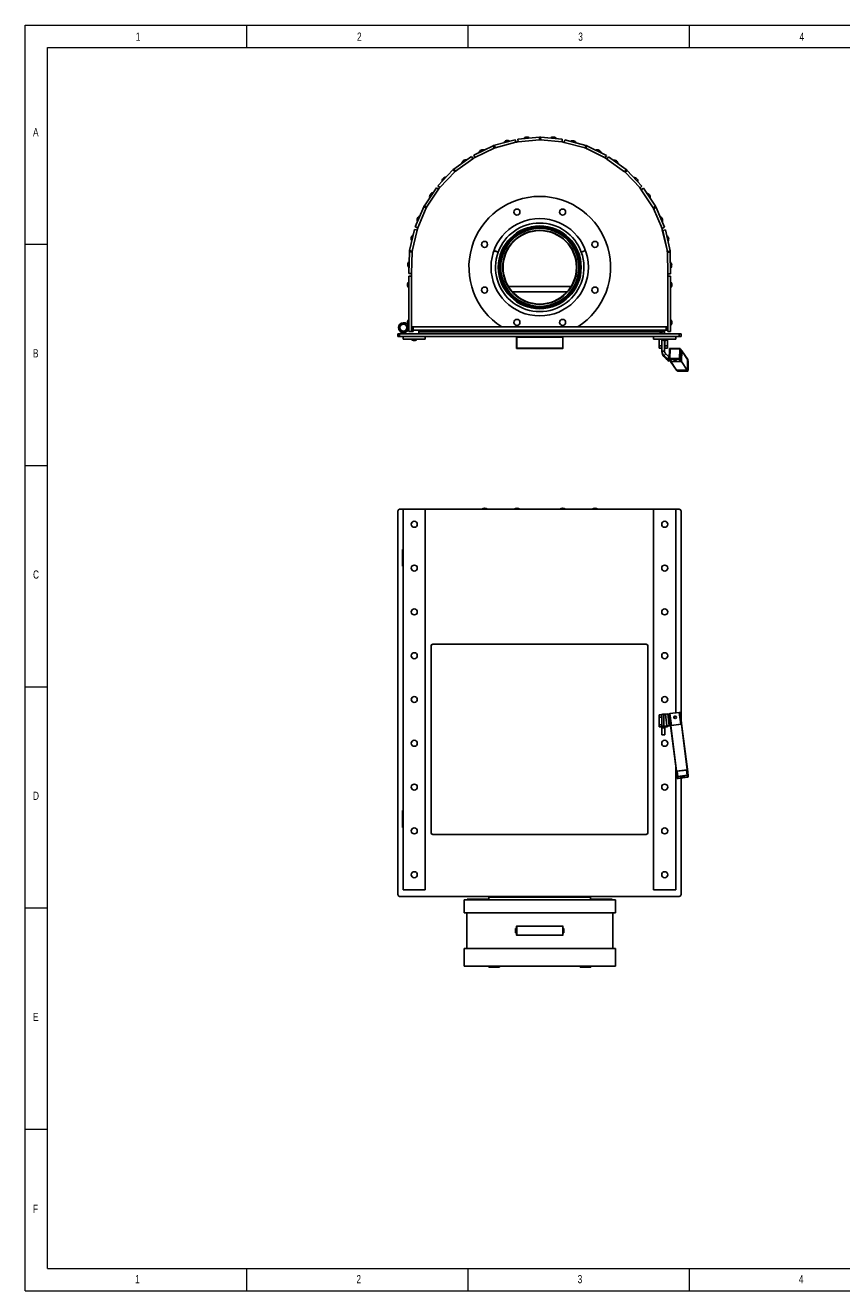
# Model space of a CAD drawing. Header units: millimetres. Extents: x 170 to 4050, y 55 to 2915.
# Tile 1 of 2: x 170 to 2015, y 55 to 2915. Entities that reach past the tile are written whole.
import ezdxf

# ---------------------------------------------------------------- set-up
doc = ezdxf.new("R2010")
doc.units = ezdxf.units.MM
doc.header["$LTSCALE"] = 10
doc.styles.add('SLDTEXTSTYLE0', font='TXT', dxfattribs={"width": 0.75})

msp = doc.modelspace()

# ---------------------------------------------------------------- linework, layer by layer
at = {"color": 7, "linetype": 'Continuous', "lineweight": 0}
for p, q in [((170, 55), (170, 2915)), ((170, 2915), (4050, 2915)), ((670, 2915), (670, 2865)), ((670, 2915), (670, 2865)), ((1170, 2915), (1170, 2865)), ((1670, 2915), (1670, 2865)), ((220, 2865), (4000, 2865)), ((220, 105), (220, 2865)), ((170, 2420), (220, 2420)), ((170, 1920), (220, 1920)), ((170, 1420), (220, 1420)), ((170, 920), (220, 920)), ((170, 420), (220, 420)), ((220, 105), (4000, 105)), ((670, 105), (670, 55)), ((1170, 105), (1170, 55)), ((1670, 105), (1670, 55)), ((170, 55), (4050, 55))]:
    msp.add_line(p, q, dxfattribs=at)
for p, q in [((1283.2, 2657.3), (1331.8, 2662.2)), ((1332.4, 2656.3), (1331.8, 2662.2)), ((1334.7, 2662.3), (1334.2, 2656.3)), ((1334.7, 2662.3), (1383.4, 2657.8)), ((1183.3, 2621.6), (1227.3, 2642.9)), ((1185.9, 2616.2), (1229.9, 2637.6)), ((1229.9, 2637.6), (1227.3, 2642.9)), ((1230, 2644), (1277.3, 2656.5)), ((1230, 2644), (1231.5, 2638.2)), ((1231.5, 2638.2), (1278.8, 2650.7)), ((1277.3, 2656.5), (1278.8, 2650.7)), ((1279.8, 2651), (1278.8, 2650.7)), ((1283.8, 2651.4), (1283.2, 2657.3)), ((1283.8, 2651.4), (1332.4, 2656.3)), ((1334.2, 2656.3), (1382.9, 2651.8)), ((1383.4, 2657.8), (1382.9, 2651.8)), ((1387.7, 2650.4), (1385.5, 2651)), ((1387.6, 2650.3), (1389.2, 2656.1)), ((1387.6, 2650.3), (1434.9, 2637.7)), ((1389.2, 2656.1), (1436.5, 2643.5)), ((1434.9, 2637.7), (1436.5, 2643.5)), ((1439.2, 2642.5), (1436.5, 2637.1)), ((1436.5, 2637.1), (1480.5, 2615.8)), ((1439.2, 2642.5), (1483.2, 2621.1)), ((1138.4, 2589.9), (1178.2, 2618.4)), ((1141.9, 2585), (1181.7, 2613.5)), ((1178.2, 2618.4), (1181.7, 2613.5)), ((1182.5, 2614), (1181.7, 2613.5)), ((1185.9, 2616.2), (1183.3, 2621.6)), ((1483.2, 2621.1), (1480.5, 2615.8)), ((1484.5, 2612.8), (1482.8, 2614)), ((1484.5, 2612.7), (1488, 2617.6)), ((1484.5, 2612.7), (1524.3, 2584.2)), ((1488, 2617.6), (1527.8, 2589.1)), ((1102.6, 2552.5), (1136.2, 2588)), ((1106.9, 2548.4), (1140.6, 2583.9)), ((1140.6, 2583.9), (1136.2, 2588)), ((1138.4, 2589.9), (1141.9, 2585)), ((1524.3, 2584.2), (1527.8, 2589.1)), ((1530, 2587.2), (1525.6, 2583.1)), ((1525.6, 2583.1), (1559.2, 2547.6)), ((1530, 2587.2), (1563.6, 2551.7)), ((1071.8, 2507.1), (1099, 2547.7)), ((1099, 2547.7), (1104, 2544.4)), ((1106.9, 2548.4), (1102.6, 2552.5)), ((1563.6, 2551.7), (1559.2, 2547.6)), ((1561.9, 2543.4), (1566.9, 2546.7)), ((1566.9, 2546.7), (1594.1, 2506)), ((1076.7, 2503.7), (1104, 2544.4)), ((1104.5, 2545.1), (1104, 2544.4)), ((1562, 2543.4), (1560.8, 2545.1)), ((1561.9, 2543.4), (1589.1, 2502.7)), ((1051.4, 2459.4), (1070.4, 2504.5)), ((1057, 2457.1), (1075.9, 2502.2)), ((1075.9, 2502.2), (1070.4, 2504.5)), ((1071.8, 2507.1), (1076.7, 2503.7)), ((1076.2, 2502.6), (1076.1, 2502.6)), ((1076.5, 2503.3), (1076.6, 2503.3)), ((1589.1, 2502.7), (1594.1, 2506)), ((1595.5, 2503.5), (1589.9, 2501.2)), ((1589.9, 2501.2), (1608.9, 2456.1)), ((1595.5, 2503.5), (1614.4, 2458.4)), ((1038.6, 2406), (1049.7, 2453.7)), ((1044.4, 2404.7), (1055.6, 2452.3)), ((1049.7, 2453.7), (1055.6, 2452.3)), ((1057, 2457.1), (1051.4, 2459.4)), ((1055.8, 2453.1), (1055.6, 2452.3)), ((1614.4, 2458.4), (1608.9, 2456.1)), ((1620.4, 2406.5), (1609.5, 2453.1)), ((1610.9, 2451.5), (1616.8, 2452.8)), ((1610.9, 2451.5), (1621.2, 2403.7)), ((1616.8, 2452.8), (1627, 2404.9)), ((1036.4, 2354.3), (1038.2, 2403.2)), ((1044.2, 2402.9), (1038.2, 2403.2)), ((1038.6, 2406), (1044.4, 2404.7)), ((1042.4, 2354.1), (1044.2, 2402.9)), ((1044.2, 2403.4), (1044.2, 2403.4)), ((1044.3, 2404.2), (1044.4, 2404.2)), ((1229.2, 2405.6), (1238.6, 2402.2)), ((1238.7, 2402.5), (1229.3, 2405.9)), ((1229.6, 2405.5), (1229.7, 2405.8)), ((1231.4, 2404.8), (1231.5, 2405.1)), ((1233.5, 2404.1), (1233.6, 2404.4)), ((1233.9, 2403.9), (1234, 2404.2)), ((1234.9, 2403.6), (1235, 2403.8)), ((1237.6, 2402.6), (1237.7, 2402.9)), ((1238.7, 2402.5), (1238.7, 2402.5)), ((1436, 2405.9), (1426.5, 2402.5)), ((1426.5, 2402.5), (1426.5, 2402.5)), ((1426.6, 2402.2), (1436.1, 2405.7)), ((1427.6, 2402.9), (1427.7, 2402.6)), ((1430.3, 2403.9), (1430.4, 2403.6)), ((1431.1, 2404.2), (1431.2, 2403.9)), ((1431.7, 2404.4), (1431.8, 2404.1)), ((1433.7, 2405.1), (1433.8, 2404.8)), ((1435.6, 2405.8), (1435.7, 2405.5)), ((1621.2, 2403.7), (1627, 2404.9)), ((1627.4, 2402.1), (1621.4, 2402)), ((1621.4, 2402), (1622.3, 2353)), ((1627.4, 2402.1), (1628.3, 2353.2)), ((1042.4, 2354.1), (1036.4, 2354.3)), ((1036.4, 2223.3), (1036.4, 2348.3)), ((1036.4, 2348.3), (1042.4, 2348.3)), ((1042.8, 2365.6), (1042.4, 2353.4)), ((1042.4, 2353.4), (1042.4, 2348.3)), ((1042.4, 2223.3), (1042.4, 2348.3)), ((1628.3, 2353.2), (1622.3, 2353)), ((1622.3, 2348.3), (1622.3, 2352.8)), ((1622.3, 2348.3), (1622.3, 2223.3)), ((1628.3, 2348.3), (1622.3, 2348.3)), ((1628.3, 2348.3), (1628.3, 2223.3)), ((1403.5, 2324.7), (1261.8, 2324.7)), ((1270.7, 2312.8), (1394.6, 2312.8)), ((1270.9, 2312.5), (1394.3, 2312.5)), ((1024.8, 2242.8), (1025.2, 2242.8)), ((1042.4, 2233.5), (1046.6, 2233.5)), ((1046.4, 2223.3), (1046.4, 2233.5)), ((1046.8, 2233.3), (1618.4, 2233.3)), ((1046.8, 2226.3), (1046.8, 2233.3)), ((1246.6, 2233.4), (1418.6, 2233.4)), ((1618.4, 2233.3), (1618.4, 2226.8)), ((1618.7, 2233.5), (1622.3, 2233.5)), ((1012, 2217.5), (1012, 2211.5)), ((1012, 2217.5), (1016, 2217.5)), ((1012, 2211.5), (1016, 2211.5)), ((1016, 2217.5), (1016, 2211.5)), ((1016, 2217.5), (1648, 2217.5)), ((1016, 2211.5), (1648, 2211.5)), ((1024, 2211.5), (1074, 2211.5)), ((1024, 2211.5), (1024, 2205.5)), ((1024, 2205.5), (1074, 2205.5)), ((1036.4, 2223.3), (1042.4, 2223.3)), ((1042.4, 2223.3), (1046.4, 2223.3)), ((1046.8, 2226.3), (1618.3, 2226.3)), ((1059.5, 2222.5), (1059.5, 2225)), ((1604.5, 2225), (1059.5, 2225)), ((1059.5, 2222.5), (1604.5, 2222.5)), ((1059.5, 2222.5), (1059.5, 2217.5)), ((1074, 2211.5), (1074, 2205.5)), ((1280.1, 2225.3), (1280.1, 2225)), ((1280.1, 2211.5), (1280.1, 2210.5)), ((1280.1, 2210.5), (1385.1, 2210.5)), ((1280.1, 2185), (1280.1, 2210.5)), ((1384.6, 2210), (1280.6, 2210)), ((1280.6, 2210), (1280.6, 2185)), ((1384.6, 2185), (1384.6, 2210)), ((1385.1, 2225), (1385.1, 2225.3)), ((1385.1, 2210.5), (1385.1, 2211.5)), ((1385.1, 2210.5), (1385.1, 2185)), ((1590, 2205.5), (1590, 2211.5)), ((1640, 2211.5), (1590, 2211.5)), ((1640, 2205.5), (1590, 2205.5)), ((1602.5, 2190.5), (1602.5, 2205.5)), ((1604.5, 2225), (1604.5, 2222.5)), ((1604.5, 2217.5), (1604.5, 2222.5)), ((1608.5, 2221.5), (1604.5, 2221.5)), ((1608.5, 2217.5), (1608.5, 2221.5)), ((1608.5, 2190.5), (1608.5, 2205.2)), ((1608.8, 2226.3), (1608.8, 2224.8)), ((1614.8, 2224.8), (1608.8, 2224.8)), ((1608.8, 2224.8), (1608.8, 2222.1)), ((1614.8, 2222.1), (1608.8, 2222.1)), ((1608.8, 2222.1), (1608.8, 2217.5)), ((1608.8, 2204.9), (1608.8, 2178.6)), ((1614.8, 2226.3), (1614.8, 2224.8)), ((1614.8, 2224.8), (1614.8, 2222.1)), ((1614.8, 2222.1), (1614.8, 2217.5)), ((1614.8, 2202.5), (1614.8, 2178.6)), ((1615, 2190.5), (1615, 2202.5)), ((1618.3, 2226.3), (1618.3, 2226.8)), ((1618.3, 2226.3), (1622.3, 2226.3)), ((1618.4, 2229.3), (1622.3, 2229.3)), ((1621, 2190.5), (1621, 2204.7)), ((1628.3, 2223.3), (1622.3, 2223.3)), ((1640, 2205.5), (1640, 2211.5)), ((1648, 2217.5), (1648, 2211.5)), ((1648, 2217.5), (1652, 2217.5)), ((1648, 2211.5), (1652, 2211.5)), ((1652, 2217.5), (1652, 2211.5)), ((1280.6, 2185), (1280.1, 2185)), ((1280.6, 2185), (1384.6, 2185)), ((1280.6, 2184.5), (1280.6, 2185)), ((1384.6, 2184.5), (1280.6, 2184.5)), ((1385.1, 2185), (1384.6, 2185)), ((1384.6, 2185), (1384.6, 2184.5)), ((1602.5, 2190.5), (1608.5, 2190.5)), ((1602.5, 2185.5), (1602.5, 2190.5)), ((1602.5, 2185.5), (1608.5, 2185.5)), ((1608.7, 2200.5), (1608.5, 2200.3)), ((1608.5, 2190.7), (1608.7, 2190.5)), ((1608.5, 2185.5), (1608.5, 2190.5)), ((1608.8, 2200.5), (1608.7, 2200.5)), ((1608.7, 2200.5), (1608.7, 2190.5)), ((1608.7, 2190.5), (1608.8, 2190.5)), ((1608.8, 2178.6), (1608.8, 2176.8)), ((1614.8, 2178.6), (1608.8, 2178.6)), ((1615, 2200.5), (1614.8, 2200.5)), ((1614.8, 2190.5), (1615, 2190.5)), ((1615, 2190.5), (1621, 2190.5)), ((1615, 2185.5), (1615, 2190.5)), ((1615, 2185.5), (1621, 2185.5)), ((1621, 2185.5), (1621, 2190.5)), ((1625.6, 2183), (1625, 2162.2)), ((1626.9, 2183), (1626.2, 2162.1)), ((1627.1, 2181.9), (1626.5, 2163.3)), ((1626.9, 2183), (1627.2, 2182.5)), ((1648.6, 2184.7), (1627.5, 2184.9)), ((1648.6, 2183.5), (1627.5, 2183.6)), ((1627.5, 2183.6), (1627.8, 2183.2)), ((1647.5, 2183.3), (1628.6, 2183.4)), ((1648.3, 2163.1), (1648.9, 2181.8)), ((1648.6, 2183.5), (1649.2, 2182.6)), ((1648.6, 2162), (1649.2, 2182.9)), ((1649.1, 2182), (1648.7, 2182.6)), ((1648.9, 2182.3), (1648.9, 2182.3)), ((1649.1, 2181.4), (1648.9, 2181.8)), ((1649.8, 2162), (1650.4, 2182.9)), ((1653.5, 2178.8), (1650.1, 2183.9)), ((1650.4, 2182.9), (1653.8, 2177.8)), ((1653.4, 2179.6), (1653, 2179.6)), ((1653.1, 2155.5), (1653.8, 2179.1)), ((1653.2, 2156.9), (1653.8, 2177.8)), ((1666.8, 2159.6), (1653.8, 2179.4)), ((1666.9, 2159.4), (1653.8, 2179.1)), ((1617.4, 2172.2), (1613.2, 2168)), ((1616.5, 2164.7), (1613.2, 2168)), ((1613.2, 2166.2), (1613.2, 2168)), ((1613.2, 2166.2), (1619.9, 2159.5)), ((1616.5, 2164.7), (1619.9, 2159.5)), ((1625.1, 2164.6), (1617.4, 2172.2)), ((1621.7, 2161.2), (1625.1, 2164.6)), ((1625.1, 2156.1), (1621.7, 2161.2)), ((1625.1, 2156.1), (1627.2, 2158.2)), ((1625.3, 2161.1), (1628.7, 2156)), ((1626.2, 2162.1), (1626.6, 2161.6)), ((1626.8, 2162.4), (1627.2, 2161.8)), ((1626.8, 2161.5), (1647.9, 2161.4)), ((1626.8, 2160.3), (1647.9, 2160.2)), ((1626.8, 2160.3), (1630.2, 2155.2)), ((1627.1, 2161.9), (1627.1, 2161.5)), ((1628, 2161.8), (1646.8, 2161.7)), ((1628, 2161.8), (1628.1, 2161.5)), ((1628.4, 2156.5), (1628.3, 2155.7)), ((1628.4, 2155.4), (1641.4, 2135.7)), ((1628.8, 2155.2), (1652.6, 2155)), ((1628.8, 2155.2), (1641.8, 2135.4)), ((1630.2, 2155.2), (1651.3, 2155.1)), ((1647, 2161.4), (1646.8, 2161.7)), ((1647.9, 2160.2), (1651.3, 2155.1)), ((1648.3, 2163.1), (1648.6, 2162.8)), ((1649.8, 2162), (1653.2, 2156.9)), ((1665.6, 2135.3), (1652.6, 2155)), ((1653.1, 2155.5), (1666.1, 2135.8)), ((1666.9, 2159.4), (1666.1, 2135.8)), ((1666.2, 2137.4), (1666.8, 2157.8)), ((1667.9, 2156.7), (1666.8, 2158.4)), ((1666.8, 2157.8), (1668.3, 2155.5)), ((1667.7, 2135.2), (1668.3, 2155.5)), ((1665.6, 2135.3), (1641.8, 2135.4)), ((1642.3, 2135.4), (1643.2, 2134.1)), ((1643.4, 2135.4), (1664, 2135.3)), ((1643.4, 2135.4), (1644.9, 2133.2)), ((1644.9, 2133.2), (1665.5, 2133.1)), ((1664, 2135.3), (1665.5, 2133.1)), ((1666.2, 2137.4), (1667.7, 2135.2)), ((1012, 950.2), (1012, 1817.2)), ((1016, 1821.2), (1024, 1821.2)), ((1024, 961.2), (1024, 1821.2)), ((1024, 1821.2), (1074, 1821.2)), ((1074, 1821.2), (1590, 1821.2)), ((1074, 1821.2), (1074, 961.2)), ((1640, 1821.2), (1590, 1821.2)), ((1590, 1821.2), (1590, 961.2)), ((1640, 1821.2), (1648, 1821.2)), ((1640, 1361), (1640, 1821.2)), ((1652, 1817.2), (1652, 1345.6)), ((1022.4, 1692.2), (1022.4, 1730.2)), ((1022.4, 1730.2), (1024, 1730.2)), ((1023.9, 1726.1), (1023.9, 1726.1)), ((1023.9, 1726.1), (1023.9, 1696.8)), ((1023.9, 1726.1), (1024, 1726.1)), ((1024, 1692.2), (1022.4, 1692.2)), ((1023.9, 1696.8), (1023.9, 1696.8)), ((1024, 1696.8), (1023.9, 1696.8)), ((1091, 1516.2), (1573, 1516.2)), ((1087, 1090.2), (1087, 1512.2)), ((1577, 1512.2), (1577, 1090.2)), ((1602.5, 1356.2), (1608.5, 1356.2)), ((1602.5, 1351.2), (1602.5, 1356.2)), ((1602.5, 1351.2), (1608.5, 1351.2)), ((1602.5, 1334.2), (1602.5, 1351.2)), ((1608.8, 1357.2), (1608.5, 1357.2)), ((1608.5, 1357.2), (1608.5, 1356.2)), ((1608.5, 1351.2), (1608.5, 1356.2)), ((1608.7, 1351.2), (1608.5, 1351)), ((1608.5, 1334.2), (1608.5, 1351.2)), ((1608.8, 1351.2), (1608.7, 1351.2)), ((1608.7, 1351.2), (1608.7, 1341.2)), ((1608.8, 1357.4), (1608.8, 1330.4)), ((1616.5, 1358.3), (1613.2, 1358)), ((1613.2, 1331.1), (1613.2, 1358)), ((1616.5, 1358.3), (1619.9, 1331.5)), ((1625.1, 1331.8), (1621.7, 1358.5)), ((1621.7, 1358.5), (1625.1, 1358.3)), ((1625, 1358.7), (1628.3, 1332.2)), ((1626.8, 1359.3), (1647.9, 1362)), ((1626.8, 1359.3), (1630.2, 1332.5)), ((1647.9, 1362), (1651.3, 1335.2)), ((1649.8, 1361.9), (1653.2, 1335.1)), ((1649.8, 1361.9), (1650.4, 1358)), ((1650.4, 1358), (1653.8, 1331.2)), ((1602.5, 1334.2), (1608.5, 1334.2)), ((1602.5, 1329.2), (1602.5, 1334.2)), ((1602.5, 1329.2), (1608.5, 1329.2)), ((1608.5, 1341.4), (1608.7, 1341.2)), ((1608.5, 1334.2), (1608.8, 1334.2)), ((1608.5, 1329.2), (1608.5, 1334.2)), ((1608.5, 1329.2), (1608.5, 1311.2)), ((1608.7, 1341.2), (1608.8, 1341.2)), ((1614.8, 1330.4), (1608.8, 1330.4)), ((1608.8, 1330.4), (1608.8, 1326.8)), ((1608.8, 1326.8), (1614.8, 1326.8)), ((1614.8, 1326.8), (1608.8, 1326.8)), ((1608.8, 1326.8), (1608.8, 1326.8)), ((1613.2, 1331.1), (1619.9, 1331.5)), ((1617.4, 1330.8), (1613.2, 1331.1)), ((1614.8, 1330.4), (1614.8, 1326.8)), ((1614.8, 1326.8), (1614.8, 1326.8)), ((1615, 1329.2), (1615, 1330.5)), ((1615, 1311.2), (1615, 1329.2)), ((1615, 1329.2), (1621, 1329.2)), ((1617.4, 1330.8), (1628.4, 1331.5)), ((1621, 1329.2), (1621, 1331.1)), ((1621, 1330.2), (1621.2, 1330.2)), ((1621.2, 1330.2), (1621.2, 1331.1)), ((1625.1, 1331.8), (1628.4, 1331.5)), ((1641.3, 1228.8), (1628.3, 1332.2)), ((1628.8, 1332.3), (1652.6, 1335.3)), ((1628.8, 1332.3), (1641.8, 1229)), ((1630.2, 1332.5), (1651.3, 1335.2)), ((1665.6, 1232), (1652.6, 1335.3)), ((1653.1, 1335.3), (1666.1, 1232)), ((1653.1, 1335.3), (1653.8, 1330.9)), ((1653.2, 1335.1), (1653.8, 1331.2)), ((1666.9, 1227.6), (1653.8, 1330.9)), ((1608.5, 1311.2), (1615, 1311.2)), ((1640, 961.2), (1640, 1239.7)), ((1665.6, 1232), (1641.8, 1229)), ((1643.4, 1229.2), (1664, 1231.8)), ((1664, 1231.8), (1665.5, 1220.1)), ((1666.9, 1227.6), (1666.1, 1232)), ((1666.2, 1231.7), (1667.7, 1220)), ((1666.2, 1231.7), (1666.8, 1227.9)), ((1641.3, 1228.8), (1641.4, 1228.5)), ((1641.4, 1228.5), (1642.9, 1216.8)), ((1643.5, 1213), (1642.9, 1216.8)), ((1643.4, 1229.2), (1644.9, 1217.5)), ((1645, 1213.2), (1644.4, 1217)), ((1644.5, 1217.1), (1645, 1213.2)), ((1644.6, 1217.2), (1644.6, 1217)), ((1645.2, 1213.3), (1644.6, 1217)), ((1644.9, 1217.5), (1665.5, 1220.1)), ((1645, 1217.2), (1665.5, 1219.8)), ((1645.3, 1217.2), (1665.2, 1219.8)), ((1645.3, 1217.3), (1645.3, 1217.2)), ((1666.2, 1215.8), (1645.6, 1213.2)), ((1666.2, 1215.5), (1645.6, 1212.9)), ((1645.6, 1213.2), (1645.6, 1213.2)), ((1665.9, 1215.8), (1645.9, 1213.3)), ((1652, 1213.7), (1652, 950.2)), ((1665.2, 1219.8), (1665.2, 1219.8)), ((1665.9, 1219.9), (1665.9, 1219.7)), ((1665.9, 1219.7), (1666.5, 1216)), ((1666, 1219.9), (1666.2, 1218.9)), ((1666.2, 1219.8), (1666.8, 1216)), ((1666.2, 1218.9), (1666.5, 1216)), ((1666.2, 1215.9), (1666.2, 1215.8)), ((1666.8, 1227.9), (1668.3, 1216.2)), ((1667.7, 1220), (1668.3, 1216.2)), ((1022.4, 1102.2), (1022.4, 1140.2)), ((1022.4, 1140.2), (1024, 1140.2)), ((1023.9, 1136.1), (1023.9, 1136.1)), ((1023.9, 1136.1), (1023.9, 1106.8)), ((1023.9, 1136.1), (1024, 1136.1)), ((1024, 1102.2), (1022.4, 1102.2)), ((1023.9, 1106.8), (1023.9, 1106.8)), ((1024, 1106.8), (1023.9, 1106.8)), ((1573, 1086.2), (1091, 1086.2)), ((1648, 946.2), (1016, 946.2)), ((1074, 961.2), (1024, 961.2)), ((1217.6, 944.7), (1217.6, 938.7)), ((1447.6, 944.7), (1217.6, 944.7)), ((1257.6, 946.2), (1257.6, 944.7)), ((1407.6, 944.7), (1407.6, 946.2)), ((1447.6, 938.7), (1447.6, 944.7)), ((1590, 961.2), (1640, 961.2)), ((1161.6, 938.7), (1161.6, 908.7)), ((1503.6, 938.7), (1161.6, 938.7)), ((1168.9, 940.2), (1168.9, 938.7)), ((1174.3, 940.2), (1168.9, 940.2)), ((1174.3, 938.7), (1174.3, 940.2)), ((1212.2, 940.2), (1174.3, 940.2)), ((1212.2, 938.7), (1212.2, 940.2)), ((1217.6, 940.2), (1212.2, 940.2)), ((1453, 940.2), (1447.6, 940.2)), ((1453, 938.7), (1453, 940.2)), ((1490.9, 940.2), (1453, 940.2)), ((1490.9, 938.7), (1490.9, 940.2)), ((1496.4, 940.2), (1490.9, 940.2)), ((1496.4, 938.7), (1496.4, 940.2)), ((1503.6, 908.7), (1503.6, 938.7)), ((1503.6, 908.7), (1161.6, 908.7)), ((1167.6, 908.7), (1167.6, 828.7)), ((1497.6, 828.7), (1497.6, 908.7)), ((1278.1, 873.7), (1278.1, 863.7)), ((1280.1, 873.7), (1278.1, 873.7)), ((1278.1, 863.7), (1280.1, 863.7)), ((1279, 873.7), (1279, 863.7)), ((1280.1, 858.7), (1280.1, 878.7)), ((1280.6, 878.7), (1280.1, 878.7)), ((1280.6, 858.7), (1280.1, 858.7)), ((1280.6, 878.7), (1280.6, 879.2)), ((1280.6, 879.2), (1384.6, 879.2)), ((1384.6, 878.7), (1280.6, 878.7)), ((1280.6, 878.7), (1280.6, 858.7)), ((1280.6, 858.7), (1384.6, 858.7)), ((1280.6, 858.2), (1280.6, 858.7)), ((1384.6, 858.2), (1280.6, 858.2)), ((1384.6, 879.2), (1384.6, 878.7)), ((1384.6, 858.7), (1384.6, 878.7)), ((1385.1, 878.7), (1384.6, 878.7)), ((1384.6, 858.7), (1384.6, 858.2)), ((1385.1, 858.7), (1384.6, 858.7)), ((1385.1, 878.7), (1385.1, 858.7)), ((1387.1, 873.7), (1385.1, 873.7)), ((1385.1, 863.7), (1387.1, 863.7)), ((1386.1, 863.7), (1386.1, 873.7)), ((1387.1, 863.7), (1387.1, 873.7)), ((1161.6, 828.7), (1161.6, 788.7)), ((1503.6, 828.7), (1161.6, 828.7)), ((1503.6, 788.7), (1503.6, 828.7)), ((1503.6, 788.7), (1161.6, 788.7)), ((1217.4, 788.7), (1217.4, 786.5)), ((1217.4, 786.5), (1241.4, 786.5)), ((1241.4, 786.5), (1241.4, 788.7)), ((1423.9, 788.7), (1423.9, 786.5)), ((1423.9, 786.5), (1447.9, 786.5)), ((1447.9, 786.5), (1447.9, 788.7))]:
    msp.add_line(p, q)
at = {"flags": 128}
for points in [[(1036.4, 2235.8), (1034.2, 2237.7), (1031.7, 2240)], [(1036.4, 2236.5), (1035.1, 2237.7), (1032.5, 2240)], [(1016.2, 2224.5), (1018.7, 2221.6), (1020.3, 2219.8), (1021.9, 2218), (1022.4, 2217.5)], [(1026.4, 2217.5), (1026.4, 2217.5), (1028, 2219.2), (1030.2, 2221.8), (1032.6, 2224.5)], [(1032.5, 2223.6), (1034.5, 2225.3), (1036.4, 2227)], [(1033, 2224.7), (1033.7, 2225.3), (1035.7, 2227.1), (1036.4, 2227.8)], [(1281.1, 2225), (1279, 2225.6), (1277.2, 2226.3)], [(1280.6, 2210), (1280.5, 2210.1), (1280.4, 2210.2), (1280.4, 2210.3), (1280.3, 2210.3), (1280.2, 2210.4), (1280.2, 2210.4), (1280.1, 2210.5), (1280.1, 2210.5)], [(1307.3, 2225), (1302.3, 2225.8), (1300, 2226.3)], [(1307.3, 2225), (1306.1, 2225.2), (1300, 2226.3)], [(1365.2, 2226.3), (1362.9, 2225.8), (1358, 2225)], [(1365.2, 2226.3), (1359.2, 2225.2), (1358, 2225)], [(1388.1, 2226.3), (1386.2, 2225.6), (1384.2, 2225)], [(1385.1, 2210.5), (1385.1, 2210.5), (1385.1, 2210.4), (1385, 2210.4), (1385, 2210.3), (1384.9, 2210.3), (1384.8, 2210.2), (1384.7, 2210.1), (1384.6, 2210)], [(1635.6, 2158.4), (1635.6, 2158.6), (1636.1, 2158.7), (1636.8, 2158.9), (1637.7, 2158.9), (1638.7, 2158.9), (1639.7, 2158.8), (1640.6, 2158.7), (1641.2, 2158.5), (1641.5, 2158.4), (1641.5, 2158.2), (1641.1, 2158), (1640.4, 2157.9), (1639.4, 2157.8), (1638.4, 2157.8), (1637.4, 2157.9), (1636.5, 2158), (1635.9, 2158.2), (1635.6, 2158.4)], [(1651.4, 2173.5), (1651.3, 2173.5), (1651.2, 2173.2), (1651.1, 2172.5), (1651, 2171.6), (1651, 2170.6), (1651, 2169.6), (1651, 2168.7), (1651.1, 2168), (1651.2, 2167.6), (1651.4, 2167.6), (1651.5, 2168), (1651.6, 2168.6), (1651.7, 2169.5), (1651.7, 2170.5), (1651.7, 2171.6), (1651.6, 2172.5), (1651.5, 2173.2), (1651.4, 2173.5)], [(1651.4, 1349.6), (1651.3, 1350.7), (1651.2, 1351.6), (1651.1, 1352.4), (1651, 1353), (1651, 1353.1), (1651, 1353), (1651, 1352.5), (1651.1, 1351.7), (1651.2, 1350.7), (1651.4, 1349.7), (1651.5, 1348.7), (1651.6, 1347.9), (1651.7, 1347.4), (1651.7, 1347.2), (1651.7, 1347.4), (1651.6, 1347.9), (1651.5, 1348.7), (1651.4, 1349.6)], [(1655.7, 1215.6), (1657, 1215.8), (1658.2, 1216.1), (1659.2, 1216.4), (1659.9, 1216.7), (1660.2, 1217), (1660.2, 1217.2), (1659.8, 1217.4), (1659, 1217.5), (1658, 1217.6), (1656.8, 1217.5), (1655.4, 1217.4), (1654.1, 1217.2), (1652.9, 1216.9), (1652, 1216.6), (1651.3, 1216.3), (1650.9, 1216), (1651, 1215.8), (1651.4, 1215.6), (1652.1, 1215.5), (1653.2, 1215.5), (1654.4, 1215.5), (1655.7, 1215.6)], [(1666.8, 1227.6), (1666.8, 1227.6), (1666.9, 1227.6)]]:
    msp.add_lwpolyline(points, dxfattribs=at)
for centre, radius in [((1281, 2493), 6.75), ((1384.3, 2493), 6.75), ((1332.6, 2368.3), 110), ((1332.6, 2368), 93.7), ((1332.6, 2368), 92.5), ((1332.6, 2368), 92.5), ((1332.6, 2368), 90), ((1332.6, 2368), 89.5), ((1332.6, 2368), 89), ((1332.6, 2368), 88.2), ((1332.6, 2368), 83.8), ((1332.6, 2368), 83), ((1207.9, 2419.9), 6.75), ((1457.4, 2419.9), 6.75), ((1207.9, 2316.6), 6.75), ((1457.4, 2316.6), 6.75), ((1024.4, 2231.8), 10.8), ((1024.4, 2231.8), 7.75), ((1281, 2243.6), 6.75), ((1384.3, 2243.6), 6.75), ((1049, 1787.2), 6.75), ((1615, 1787.2), 6.75), ((1049, 1688.2), 6.75), ((1615, 1688.2), 6.75), ((1049, 1589.2), 6.75), ((1615, 1589.2), 6.75), ((1049, 1490.2), 6.75), ((1615, 1490.2), 6.75), ((1049, 1391.2), 6.75), ((1615, 1391.2), 6.75), ((1638.5, 1350.9), 2.96), ((1049, 1292.2), 6.75), ((1615, 1292.2), 6.75), ((1049, 1193.2), 6.75), ((1615, 1193.2), 6.75), ((1049, 1094.2), 6.75), ((1615, 1094.2), 6.75), ((1049, 995.2), 6.75), ((1615, 995.2), 6.75)]:
    msp.add_circle(centre, radius)
for centre, radius, start, end in [((1303.7, 2653.3), 9.09, 47.825, 143.675), ((1333.3, 2647.3), 15, 84.75, 95.75), ((1362.9, 2653.5), 9.09, 36.825, 132.675), ((1203.9, 2624.8), 9.09, 67.975, 163.825), ((1233.8, 2629.5), 15, 104.9, 115.9), ((1244.1, 2600.1), 40, 104.9, 111.408), ((1233.8, 2629.5), 9, 104.9, 115.9), ((1259.5, 2645.5), 9.09, 56.975, 152.825), ((1290.1, 2612.3), 40, 99.1531, 104.9), ((1332.6, 2616.3), 40, 84.75, 90.6236), ((1333.3, 2647.3), 9, 84.75, 95.75), ((1375.2, 2612.3), 40, 75.1, 84.75), ((1406.9, 2645.1), 9.09, 27.175, 123.025), ((1421.2, 2600.1), 40, 64.1, 70.7296), ((1432.6, 2629), 9, 64.1, 75.1), ((1432.6, 2629), 15, 64.1, 75.1), ((1462.5, 2624.4), 9.09, 16.175, 112.025), ((1165.5, 2601.8), 9.09, 77.625, 173.475), ((1205.7, 2581.5), 40, 119.7692, 125.55), ((1459.5, 2581.5), 40, 54.45, 64.1), ((1500.7, 2601), 9.09, 6.525, 102.375), ((1147.1, 2577.7), 15, 125.55, 136.55), ((1167, 2553.8), 40, 125.55, 131.8738), ((1147.1, 2577.7), 9, 125.55, 136.55), ((1498.3, 2553.8), 40, 43.45, 50.4252), ((1519.1, 2576.9), 9, 43.45, 54.45), ((1519.1, 2576.9), 15, 43.45, 54.45), ((1137.7, 2522.9), 40, 140.3433, 146.2), ((1120.8, 2562.8), 9.09, 88.625, 184.475), ((1545.4, 2562.1), 9.09, 355.525, 91.375), ((1527.6, 2522.9), 40, 33.8, 43.45), ((1092.9, 2527.7), 9.09, 98.275, 194.125), ((1332.6, 2368.3), 160, 302.5136, 237.4864), ((1572.9, 2526.7), 9.09, 345.875, 81.725), ((1084.2, 2498.7), 15, 146.2, 157.2), ((1111.2, 2483.3), 40, 146.2, 152.3548), ((1084.2, 2498.7), 9, 146.2, 157.2), ((1554, 2483.3), 40, 22.8, 30.1501), ((1581.6, 2497.7), 9, 22.8, 33.8), ((1581.6, 2497.7), 15, 22.8, 33.8), ((1064.8, 2475.5), 9.09, 109.275, 205.125), ((1332.6, 2368), 100, 20.172, 159.828), ((1601, 2474.5), 9.09, 334.875, 70.725), ((1051.1, 2432.8), 9.09, 118.925, 214.775), ((1094.7, 2444), 40, 160.921, 166.85), ((1570.5, 2444), 40, 13.15, 22.8), ((1615, 2431.9), 9.09, 324.205, 60.055), ((1053.2, 2402.6), 15, 166.85, 177.85), ((1083.8, 2397.2), 40, 166.85, 171.4606), ((1053.2, 2402.6), 9, 166.85, 177.85), ((1581.4, 2397.4), 40, 1.13, 13.15), ((1612.4, 2401.8), 9, 1.13, 12.13), ((1612.4, 2401.8), 15, 1.13, 12.13), ((1043.2, 2374), 9.09, 129.925, 225.775), ((1332.6, 2368), 100, 160, 20), ((1621.8, 2373), 9.09, 313.205, 49.055), ((1582.3, 2352.8), 40, 0, 1.13), ((1042.5, 2328.3), 9.09, 132.075, 227.925), ((1622.2, 2328.3), 9.09, 312.075, 47.925), ((1024.4, 2231.8), 11, 318.3838, 221.6162), ((1024.4, 2231.8), 11.1, 312.7151, 90), ((1025.2, 2231.8), 11.1, 29.7736, 90), ((1025.2, 2231.8), 10.6, 43.4695, 63.5508), ((1042.5, 2243.3), 9.09, 132.075, 227.925), ((1046.6, 2233.3), 0.25, 0, 90), ((1618.7, 2233.3), 0.25, 90, 180), ((1622.2, 2243.3), 9.09, 312.075, 47.925), ((1025.2, 2231.8), 11.1, 300.4399, 329.7296), ((1049, 2211.6), 9.09, 222.075, 270), ((1049, 2211.6), 9.09, 270, 317.925), ((1332.6, 2388), 162, 266.8165, 273.1835), ((1615, 2211.6), 9.09, 222.075, 270), ((1615, 2211.6), 9.09, 270, 317.925), ((1280.6, 2185), 0.5, 180, 270), ((1384.6, 2185), 0.5, 270, 0), ((1623.7, 2178.6), 15, 180.0103, 225.0749), ((1623.7, 2176.8), 15, 180.0102, 225.0749), ((1623.7, 2178.6), 8.97, 180.0108, 225.0745), ((1627.5, 2183), 1.9, 89.6217, 177.8041), ((1627.5, 2183), 0.635, 89.623, 177.8037), ((1628.6, 2181.9), 1.52, 89.6235, 177.8026), ((1647.5, 2181.8), 1.44, 358.3196, 90.1624), ((1648.6, 2182.9), 1.8, 358.3204, 90.1618), ((1648.6, 2182.9), 0.6, 358.3184, 90.1667), ((1648.9, 2181.6), 0.687, 63.9716, 89.7679), ((1653.4, 2179.1), 0.48, 358.3162, 90.1646), ((1652, 2177.8), 1.79, 358.189, 33.3435), ((1626.8, 2162.1), 1.8, 178.3204, 270.1618), ((1626.8, 2162.1), 0.6, 178.3195, 270.1628), ((1628, 2163.2), 1.44, 178.3196, 270.1624), ((1628.8, 2155.7), 0.48, 178.3217, 270.1626), ((1630.2, 2157), 1.82, 213.6502, 269.9347), ((1646.8, 2163.2), 1.52, 269.6223, 357.8037), ((1647.9, 2162), 0.635, 269.6246, 357.8021), ((1647.9, 2162.1), 1.9, 269.6226, 357.8041), ((1651.3, 2157), 1.9, 269.6226, 357.8041), ((1652.6, 2155.6), 0.508, 269.6273, 357.8022), ((1666.4, 2159.4), 0.478, 358.1611, 33.376), ((1666.2, 2155.6), 2.03, 358.1708, 33.3646), ((1641.8, 2135.9), 0.484, 213.6185, 269.9662), ((1644.9, 2135.3), 2.06, 213.6506, 269.9346), ((1665.5, 2135.2), 2.16, 269.6238, 357.8033), ((1665.6, 2135.8), 0.508, 269.6243, 357.8017), ((1016, 1817.2), 4, 90, 180), ((1207.9, 1814.7), 9.09, 46.476, 133.524), ((1281, 1814.7), 9.09, 46.476, 133.524), ((1384.3, 1814.7), 9.09, 46.476, 133.524), ((1457.4, 1814.7), 9.09, 46.476, 133.524), ((1648, 1817.2), 4, 0, 90), ((1019.1, 1726.3), 4.77, 357.7167, 46.6711), ((1018.7, 1696.7), 5.15, 315.2512, 0.9995), ((1091, 1512.2), 4, 90, 180), ((1573, 1512.2), 4, 0, 90), ((1612.6, 1347.4), 10.7, 86.8603, 110.895), ((1626.7, 1356.5), 2.76, 87.7734, 127.9395), ((1638.6, 1350.6), 3, 12.0859, 186.445), ((1648.7, 1359.2), 2.87, 67.2312, 106.278), ((1612.6, 1320.4), 10.7, 86.8602, 110.895), ((1617.1, 1324.4), 6.41, 86.8607, 110.8945), ((1628.8, 1331.6), 0.736, 87.7751, 127.937), ((1652.8, 1334.6), 0.765, 67.23, 106.2791), ((1664.9, 1228.7), 3.25, 67.2311, 106.278), ((1665.9, 1231.3), 0.765, 67.2308, 106.2775), ((1641.8, 1228.3), 0.736, 87.7763, 127.9361), ((1643.3, 1226.1), 3.13, 87.7745, 127.9379), ((1644.8, 1214.4), 3.13, 87.7738, 127.9391), ((1644.7, 1216), 3.25, 247.2316, 286.2775), ((1644.9, 1216.3), 0.92, 87.7712, 127.9408), ((1645.2, 1216.2), 1.03, 87.7737, 127.9395), ((1645.3, 1214.1), 0.956, 247.2284, 286.2809), ((1645.6, 1214.3), 1.07, 247.233, 286.2753), ((1665.5, 1218.7), 1.07, 67.2301, 106.2783), ((1666.4, 1217), 3.25, 67.2319, 106.2772), ((1665.8, 1218.9), 0.957, 67.2314, 106.278), ((1665.9, 1216.8), 1.03, 267.7703, 307.9418), ((1666.4, 1218.6), 3.13, 267.7745, 307.9384), ((1666.2, 1216.7), 0.92, 267.7732, 307.9404), ((1019.1, 1136.3), 4.77, 357.7167, 46.671), ((1018.7, 1106.7), 5.15, 315.2508, 0.9996), ((1091, 1090.2), 4, 180, 270), ((1573, 1090.2), 4, 270, 0), ((1016, 950.2), 4, 180, 270), ((1648, 950.2), 4, 270, 0), ((1280.6, 878.7), 0.5, 90, 180), ((1280.6, 858.7), 0.5, 180, 270), ((1384.6, 878.7), 0.5, 0, 90), ((1384.6, 858.7), 0.5, 270, 0)]:
    msp.add_arc(centre, radius, start, end)
for centre, major_axis, ratio, start_param, end_param in [((1648, 2181), (0.75, 1.38), 0.772686, 5.754705, 5.891465), ((1627.1, 2175.2), (11.5, -10), 0.984667, 4.644315, 5.057392), ((1630.5, 2170.1), (11.5, -10), 0.984667, 4.644315, 5.057392), ((1628.6, 2162.4), (1.53, -0.83), 0.818988, 4.134089, 4.318711), ((1627.1, 1357.6), (15.1, 0), 0.064691, 1.935399, 2.348476), ((1630.5, 1330.9), (15.1, 0), 0.064691, 1.935399, 2.348476)]:
    msp.add_ellipse(centre, major_axis=major_axis, ratio=ratio, start_param=start_param, end_param=end_param)

# ---------------------------------------------------------------- texts
at = {"color": 7, "linetype": 'Continuous', "lineweight": 0, "char_height": 18.5, "attachment_point": 1, "style": 'SLDTEXTSTYLE0'}
for s, insert in [('1', (419.7, 2898.6)), ('2', (919.7, 2898.6)), ('3', (1419.7, 2898.6)), ('4', (1919.7, 2898.6)), ('A', (187.5, 2682.9)), ('B', (187.5, 2182.9)), ('C', (187.5, 1682.9)), ('D', (187.5, 1182.9)), ('E', (187.5, 682.9)), ('F', (187.5, 249.2)), ('1', (418.3, 90.4)), ('2', (918.3, 90.4)), ('3', (1418.3, 90.4)), ('4', (1918.3, 90.4))]:
    msp.add_mtext(s, dxfattribs=dict(at, insert=insert))

doc.saveas('drawing.dxf')
